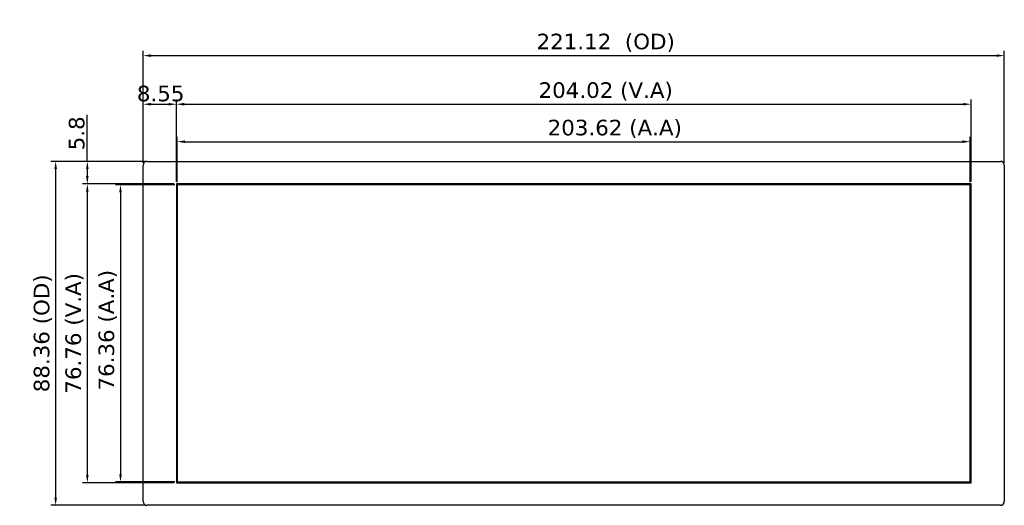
# Model space of a CAD drawing. Header units: millimetres. Extents: x -23 to 525, y 352 to 489.
# Tile 1 of 7: x -23 to 229, y 365 to 489. Entities that reach past the tile are written whole.
import ezdxf

# ---------------------------------------------------------------- set-up
doc = ezdxf.new("R2010")
doc.units = ezdxf.units.MM
doc.header["$LTSCALE"] = 30.734
doc.header["$PDMODE"] = 3
doc.header["$PDSIZE"] = 0.3125
doc.layers.get('0').update_dxf_attribs({"linetype": 'CONTINUOUS'})
doc.layers.get('Defpoints').update_dxf_attribs({"linetype": 'CONTINUOUS'})
doc.layers.add('DIM', color=6, linetype='CONTINUOUS', lineweight=15)
doc.styles.add('Verdana', font='verdana.ttf', dxfattribs={"height": 4})
doc.dimstyles.new('aaaaaaaa 3.0', dxfattribs={"dimtxt": 4, "dimasz": 2, "dimexe": 1.25, "dimexo": 0.625, "dimtad": 1, "dimzin": 9, "dimdsep": 46, "dimtxsty": 'Verdana', "dimcen": 0, "dimazin": 0, "dimtfac": 1, "dimtofl": 0, "dimtmove": 0, "dimatfit": 3, "dimfxl": 1, "dimlwd": 25, "dimlwe": 25, "dimarcsym": 0})

# ---------------------------------------------------------------- blocks, each defined once
blk = doc.blocks.new('*D23')
at = {"layer": 'Defpoints', "color": 0}
for p in [(220.87, 467.58), (16.85, 447.11), (220.87, 447.11)]:
    blk.add_point(p, dxfattribs=at)
at = {"layer": 'DIM', "color": 0, "lineweight": 25}
for p, q in [((16.85, 447.74), (16.85, 468.83)), ((220.87, 447.74), (220.87, 468.83)), ((18.85, 467.58), (218.87, 467.58))]:
    blk.add_line(p, q, dxfattribs=at)
at = {"layer": 'DIM', "color": 0}
for points in [[(18.85, 467.92), (18.85, 467.25), (16.85, 467.58)], [(218.87, 467.25), (218.87, 467.92), (220.87, 467.58)]]:
    blk.add_solid(points, dxfattribs=at)
at = {"layer": 'DIM', "color": 0, "insert": (127.07, 470.85), "char_height": 4, "attachment_point": 5, "style": 'Verdana'}
blk.add_mtext('204.02 (V.A)', dxfattribs=at)
blk = doc.blocks.new('*D24')
at = {"layer": 'Defpoints', "color": 0}
for p in [(16.85, 447.11), (-6.03, 370.35), (16.85, 370.35)]:
    blk.add_point(p, dxfattribs=at)
at = {"layer": 'DIM', "color": 0, "lineweight": 25}
for p, q in [((16.23, 447.11), (-7.28, 447.11)), ((-6.03, 445.11), (-6.03, 372.35)), ((16.23, 370.35), (-7.28, 370.35))]:
    blk.add_line(p, q, dxfattribs=at)
at = {"layer": 'DIM', "color": 0}
for points in [[(-5.7, 445.11), (-6.36, 445.11), (-6.03, 447.11)], [(-6.36, 372.35), (-5.7, 372.35), (-6.03, 370.35)]]:
    blk.add_solid(points, dxfattribs=at)
at = {"layer": 'DIM', "color": 0, "insert": (-9.3, 408.73), "char_height": 4, "attachment_point": 5, "rotation": 90, "style": 'Verdana'}
blk.add_mtext('76.76 (V.A)', dxfattribs=at)
blk = doc.blocks.new('*D25')
at = {"layer": 'Defpoints', "color": 0}
for p in [(9.3, 452.91), (-14.16, 364.55), (9.3, 364.55)]:
    blk.add_point(p, dxfattribs=at)
at = {"layer": 'DIM', "color": 0, "lineweight": 25}
for p, q in [((8.68, 452.91), (-15.41, 452.91)), ((-14.16, 450.91), (-14.16, 366.55)), ((8.68, 364.55), (-15.41, 364.55))]:
    blk.add_line(p, q, dxfattribs=at)
at = {"layer": 'DIM', "color": 0}
for points in [[(-13.83, 450.91), (-14.5, 450.91), (-14.16, 452.91)], [(-14.5, 366.55), (-13.83, 366.55), (-14.16, 364.55)]]:
    blk.add_solid(points, dxfattribs=at)
at = {"layer": 'DIM', "color": 0, "insert": (-17.43, 408.73), "char_height": 4, "attachment_point": 5, "rotation": 90, "style": 'Verdana'}
blk.add_mtext('88.36 (OD)', dxfattribs=at)
blk = doc.blocks.new('*D26')
at = {"layer": 'Defpoints', "color": 0}
for p in [(229.42, 480.07), (8.3, 451.91), (229.42, 451.91)]:
    blk.add_point(p, dxfattribs=at)
at = {"layer": 'DIM', "color": 0, "lineweight": 25}
for p, q in [((8.3, 452.54), (8.3, 481.32)), ((229.42, 452.54), (229.42, 481.32)), ((10.3, 480.07), (227.42, 480.07))]:
    blk.add_line(p, q, dxfattribs=at)
at = {"layer": 'DIM', "color": 0}
for points in [[(10.3, 480.4), (10.3, 479.73), (8.3, 480.07)], [(227.42, 479.73), (227.42, 480.4), (229.42, 480.07)]]:
    blk.add_solid(points, dxfattribs=at)
at = {"layer": 'DIM', "color": 0, "insert": (127.07, 483.34), "char_height": 4, "attachment_point": 5, "style": 'Verdana'}
blk.add_mtext('221.12  (OD)', dxfattribs=at)
blk = doc.blocks.new('*D34')
at = {"layer": 'Defpoints', "color": 0}
for p in [(9.3, 452.91), (-6.03, 447.11), (16.85, 447.11)]:
    blk.add_point(p, dxfattribs=at)
at = {"layer": 'DIM', "color": 0, "lineweight": 25}
for p, q in [((-6.03, 452.91), (-6.03, 464.82)), ((8.68, 452.91), (-7.28, 452.91)), ((-6.03, 450.91), (-6.03, 449.11)), ((16.23, 447.11), (-7.28, 447.11))]:
    blk.add_line(p, q, dxfattribs=at)
at = {"layer": 'DIM', "color": 0}
for points in [[(-5.7, 450.91), (-6.36, 450.91), (-6.03, 452.91)], [(-6.36, 449.11), (-5.7, 449.11), (-6.03, 447.11)]]:
    blk.add_solid(points, dxfattribs=at)
at = {"layer": 'DIM', "color": 0, "insert": (-8.75, 460.11), "char_height": 4, "attachment_point": 5, "rotation": 90, "style": 'Verdana'}
blk.add_mtext('5.8', dxfattribs=at)
blk = doc.blocks.new('*D36')
at = {"layer": 'Defpoints', "color": 0}
for p in [(16.85, 467.58), (8.3, 451.91), (16.85, 447.11)]:
    blk.add_point(p, dxfattribs=at)
at = {"layer": 'DIM', "color": 0, "lineweight": 25}
for p, q in [((8.3, 452.54), (8.3, 468.83)), ((16.85, 447.74), (16.85, 468.83)), ((10.3, 467.58), (14.85, 467.58))]:
    blk.add_line(p, q, dxfattribs=at)
at = {"layer": 'DIM', "color": 0}
for points in [[(10.3, 467.92), (10.3, 467.25), (8.3, 467.58)], [(14.85, 467.25), (14.85, 467.92), (16.85, 467.58)]]:
    blk.add_solid(points, dxfattribs=at)
at = {"layer": 'DIM', "color": 0, "insert": (12.8, 470.3), "char_height": 4, "attachment_point": 5, "style": 'Verdana'}
blk.add_mtext('8.55', dxfattribs=at)
blk = doc.blocks.new('*D42')
at = {"layer": 'Defpoints', "color": 0}
for p in [(220.67, 457.96), (17.05, 446.91), (220.67, 446.91)]:
    blk.add_point(p, dxfattribs=at)
at = {"layer": 'DIM', "color": 0, "lineweight": 25}
for p, q in [((17.05, 447.54), (17.05, 459.21)), ((19.05, 457.96), (218.67, 457.96)), ((220.67, 447.54), (220.67, 459.21))]:
    blk.add_line(p, q, dxfattribs=at)
at = {"layer": 'DIM', "color": 0}
for points in [[(19.05, 458.3), (19.05, 457.63), (17.05, 457.96)], [(218.67, 457.63), (218.67, 458.3), (220.67, 457.96)]]:
    blk.add_solid(points, dxfattribs=at)
at = {"layer": 'DIM', "color": 0, "insert": (129.4, 461.23), "char_height": 4, "attachment_point": 5, "style": 'Verdana'}
blk.add_mtext('203.62 (A.A)', dxfattribs=at)
blk = doc.blocks.new('*D45')
at = {"layer": 'Defpoints', "color": 0}
for p in [(17.05, 446.91), (2.48, 370.55), (17.05, 370.55)]:
    blk.add_point(p, dxfattribs=at)
at = {"layer": 'DIM', "color": 0, "lineweight": 25}
for p, q in [((16.43, 446.91), (1.23, 446.91)), ((2.48, 444.91), (2.48, 372.55)), ((16.43, 370.55), (1.23, 370.55))]:
    blk.add_line(p, q, dxfattribs=at)
at = {"layer": 'DIM', "color": 0}
for points in [[(2.82, 444.91), (2.15, 444.91), (2.48, 446.91)], [(2.15, 372.55), (2.82, 372.55), (2.48, 370.55)]]:
    blk.add_solid(points, dxfattribs=at)
at = {"layer": 'DIM', "color": 0, "insert": (-0.79, 409.53), "char_height": 4, "attachment_point": 5, "rotation": 90, "style": 'Verdana'}
blk.add_mtext('76.36 (A.A)', dxfattribs=at)

msp = doc.modelspace()

# ---------------------------------------------------------------- linework, layer by layer
at = {"linetype": 'Continuous'}
for p, q in [((9.301, 452.911), (228.421, 452.911)), ((8.301, 365.551), (8.301, 451.911)), ((229.421, 451.911), (229.421, 365.551)), ((16.851, 447.111), (16.851, 370.351)), ((220.871, 447.111), (16.851, 447.111)), ((220.871, 370.351), (220.871, 447.111)), ((16.851, 370.351), (220.871, 370.351)), ((228.421, 364.551), (9.301, 364.551))]:
    msp.add_line(p, q, dxfattribs=at)
at = {"color": 4, "linetype": 'Continuous'}
msp.add_lwpolyline([(17.051, 370.551), (220.671, 370.551), (220.671, 446.911), (17.051, 446.911), (17.051, 370.551)], close=True, dxfattribs=at)
at = {"linetype": 'Continuous'}
for centre, start, end in [((9.301, 451.911), 90, 180), ((228.421, 451.911), 0, 90), ((9.301, 365.551), 180, 270), ((228.421, 365.551), 270, 0)]:
    msp.add_arc(centre, 1, start, end, dxfattribs=at)

# ---------------------------------------------------------------- dimensions: what is measured, and where the dimension line sits
at = {"layer": 'DIM'}
for base, p1, p2, text, override, picture, middle in [((229.421, 480.067), (8.301, 451.911), (229.421, 451.911), '<>  (OD)', {"dimtxsty": 'Verdana'}, '*D26', (127.072, 480.067)), ((220.871, 467.585), (16.851, 447.111), (220.871, 447.111), '<> (V.A)', {"dimtxt": 4, "dimgap": 0.625, "dimtad": 1, "dimdec": 2, "dimlfac": 1, "dimpost": '<>', "dimtxsty": 'Verdana', "dimse1": 0, "dimse2": 0, "dimsd1": 0, "dimsd2": 0, "dimtofl": 0, "dimtvp": 0.1}, '*D23', (127.072, 467.585)), ((220.671, 457.963), (17.051, 446.911), (220.671, 446.911), '<> (A.A)', {"dimtxt": 4, "dimgap": 0.625, "dimtad": 1, "dimdec": 2, "dimlfac": 1, "dimpost": '<>', "dimtxsty": 'Verdana', "dimse1": 0, "dimse2": 0, "dimsd1": 0, "dimsd2": 0, "dimtofl": 0, "dimtvp": 0.1}, '*D42', (129.396, 457.963))]:
    dim = msp.add_linear_dim(base=base, p1=p1, p2=p2, text=text, dimstyle='aaaaaaaa 3.0', override=override, dxfattribs=at)
    dim.commit()
    dim.dimension.update_dxf_attribs({"geometry": picture, "text_midpoint": middle, "dimtype": 160})
dim = msp.add_linear_dim(base=(16.851, 467.585), p1=(8.301, 451.911), p2=(16.851, 447.111), dimstyle='aaaaaaaa 3.0', dxfattribs=at)
dim.commit()
dim.dimension.update_dxf_attribs({"geometry": '*D36', "text_midpoint": (12.798, 467.585), "dimtype": 160})
dim = msp.add_linear_dim(base=(-6.031, 447.111), p1=(9.301, 452.911), p2=(16.851, 447.111), angle=90, dimstyle='aaaaaaaa 3.0', dxfattribs=at)
dim.commit()
dim.dimension.update_dxf_attribs({"geometry": '*D34', "text_midpoint": (-6.031, 460.112), "dimtype": 160})
dim = msp.add_linear_dim(base=(-14.163, 364.551), p1=(9.301, 452.911), p2=(9.301, 364.551), angle=90, text='<> (OD)', dimstyle='aaaaaaaa 3.0', override={"dimtxsty": 'Verdana'}, dxfattribs=at)
dim.commit()
dim.dimension.update_dxf_attribs({"geometry": '*D25', "text_midpoint": (-17.431, 408.731)})
for base, p1, p2, text, picture, middle in [((-6.031, 370.351), (16.851, 447.111), (16.851, 370.351), '<> (V.A)', '*D24', (-6.031, 408.731)), ((2.483, 370.551), (17.051, 446.911), (17.051, 370.551), '<> (A.A)', '*D45', (2.483, 409.533))]:
    dim = msp.add_linear_dim(base=base, p1=p1, p2=p2, angle=90, text=text, dimstyle='aaaaaaaa 3.0', override={"dimtxt": 4, "dimgap": 0.625, "dimtad": 1, "dimjust": 0, "dimdec": 2, "dimlfac": 1, "dimpost": '<>', "dimtxsty": 'Verdana', "dimse1": 0, "dimse2": 0, "dimsd1": 0, "dimsd2": 0, "dimtofl": 0, "dimtvp": 0.1}, dxfattribs=at)
    dim.commit()
    dim.dimension.update_dxf_attribs({"geometry": picture, "text_midpoint": middle, "dimtype": 160})

doc.saveas('drawing.dxf')
